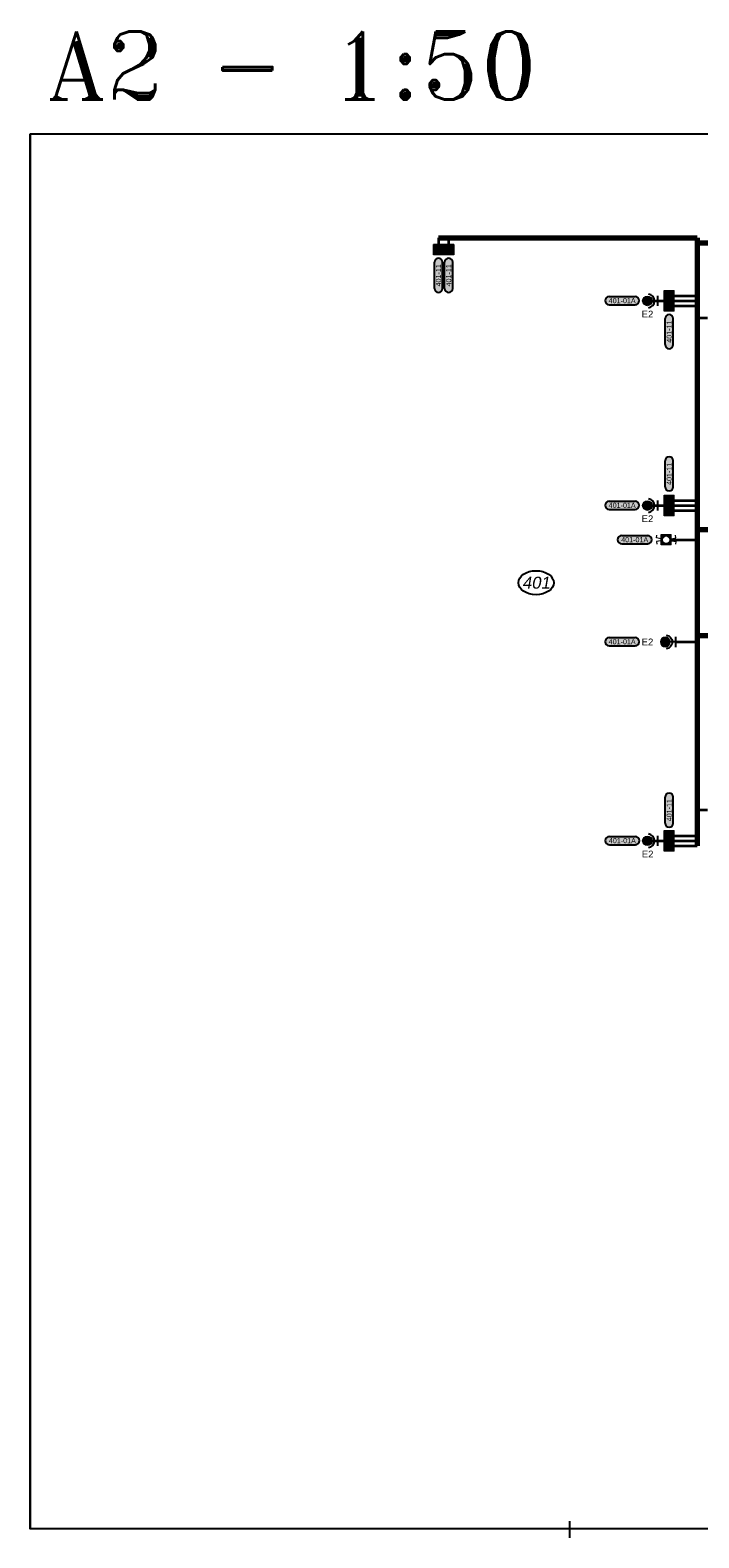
# Model space of a CAD drawing. Extents: x -19864 to 492529, y -84687 to -21221.
# Tile 18 of 34: x 197906 to 207714, y -84236 to -62136. Entities that reach past the tile are written whole.
import ezdxf
from ezdxf.enums import TextEntityAlignment as Align

# ---------------------------------------------------------------- set-up
doc = ezdxf.new("R2010")
doc.units = 0
doc.header["$MEASUREMENT"] = 0
doc.layers.get('0').update_dxf_attribs({"linetype": 'CONTINUOUS'})
for name, color, linetype in [('__91-Rozpiska', 207, 'CONTINUOUS'), ('__ELEKTRO PAVELKA', 4, 'CONTINUOUS'), ('__Zelená', 3, 'CONTINUOUS'), ('OBRYSY', 7, 'CONTINUOUS')]:
    doc.layers.add(name, color=color, linetype=linetype)
for name, color, linetype, true_color in [('__Rudá tmavá', 7, 'CONTINUOUS', 0xdb0000), ('__Temná modrá', 7, 'CONTINUOUS', 0x0000c7), ('__Tyrkysová', 7, 'CONTINUOUS', 0x00d6a1)]:
    doc.layers.add(name, color=color, linetype=linetype, true_color=true_color)
doc.layers.add('MP2000N', color=7, linetype='CONTINUOUS', plot=False)
doc.styles.add('Arial', font='arial.ttf')
doc.styles.add('GENERATED_STYLE_1', font='arial.ttf')
doc.styles.add('ROMANT', font='romant', dxfattribs={"height": 3})

# ---------------------------------------------------------------- blocks, each defined once
blk = doc.blocks.new('A2-1ku50')
at = {"layer": '__91-Rozpiska', "linetype": 'Continuous'}
for p, q in [((218, 13750), (-218, 13750)), ((-20041, 114), (-20041, -132)), ((-9541, 114), (-9541, -132))]:
    blk.add_line(p, q, dxfattribs=at)
at = {"layer": 'MP2000N', "color": 6, "linetype": 'Continuous'}
for p, q in [((-27950, 20450), (0, 20450)), ((-27950, 20450), (-27950, 0)), ((0, 20450), (0, 0)), ((0, 0), (-27950, 0))]:
    blk.add_line(p, q, dxfattribs=at)
blk.add_lwpolyline([(-27950, 20450), (0, 20450), (0, 0), (-27950, 0)], close=True, dxfattribs=at)
at = {"layer": 'OBRYSY', "color": 2, "linetype": 'Continuous'}
blk.add_point((0, 0), dxfattribs=at)
blk.add_point((0, 0), dxfattribs=at)
blk.add_point((0, 0), dxfattribs=at)
blk.add_point((0, 0), dxfattribs=at)
blk.add_point((0, 0), dxfattribs=at)
blk.add_point((0, 0), dxfattribs=at)
blk.add_point((0, 0), dxfattribs=at)
blk.add_point((0, 0), dxfattribs=at)
at = {"layer": 'MP2000N', "color": 6, "linetype": 'Continuous', "style": 'ROMANT'}
blk.add_text('A2 - 1:50', height=1000, dxfattribs=at).set_placement((-27700, 20950))
blk = doc.blocks.new('Reflektorové svítidlo')
at = {"ltscale": 2}
h = blk.add_hatch(color=2, dxfattribs=at)
h.dxf.hatch_style = 1
h.paths.add_polyline_path([(50, 150, -0.414214), (-50, 150), (0, 200)])
h.paths.add_polyline_path([(-50, 150, -0.198912), (-71, 200, -0.198912), (-50, 250), (0, 200)])
h.paths.add_polyline_path([(0, 200), (-50, 250, -0.414214), (50, 250)])
h.paths.add_polyline_path([(50, 150), (0, 200), (50, 250, -0.198912), (71, 200, -0.198912)])
for p, q in [((-50, 250), (50, 150)), ((-50, 150), (50, 250)), ((-75, 50), (75, 50)), ((0, 0), (0, 200))]:
    blk.add_line(p, q)
at = {"color": 7, "lineweight": 13}
blk.add_circle((0, 200), 70.7, dxfattribs=at)
blk.add_arc((0, 197), 101, 186.8547, 353.1453)
blk = doc.blocks.new('C201')
blk.add_hatch(color=256).paths.add_polyline_path([(75, 250), (-75, 250), (-75, 100), (75, 100)])
at = {"lineweight": 5}
blk.add_hatch(color=7, dxfattribs=at).paths.add_polyline_path([(-48, 175, 0.57735), (48, 175)])
at = {"color": 7, "lineweight": 13}
for p, q in [((-75, 250), (75, 250)), ((-75, 100), (-75, 250)), ((75, 250), (75, 100)), ((-75, 100), (75, 100))]:
    blk.add_line(p, q, dxfattribs=at)
at = {"color": 7, "lineweight": 5}
blk.add_line((-48, 175), (48, 175), dxfattribs=at)
blk.add_line((0, 0), (0, 100))
at = {"color": 7, "lineweight": 13}
blk.add_arc((0, 202), 55, 180, 0, dxfattribs=at)
blk = doc.blocks.new('TEXT POPIS 050')
h = blk.add_hatch(color=21)
h.dxf.hatch_style = 2
h.paths.add_polyline_path([(-1908, 600, 1), (-1908, -600), (1908, -600, 1), (1908, 600)])
at = {"color": 7}
for p, q in [((-1908, 600), (1908, 600)), ((-1908, -600), (1908, -600))]:
    blk.add_line(p, q, dxfattribs=at)
at = {"color": 7, "ltscale": 4}
for centre, start, end in [((-1908, 0), 90, 270), ((1908, 0), 270, 90)]:
    blk.add_arc(centre, 600, start, end, dxfattribs=at)
at = {"color": 7, "linetype": 'Continuous', "style": 'GENERATED_STYLE_1'}
blk.add_attdef('TEXT', text='', height=750, dxfattribs=at).set_placement((0, 0), align=Align.MIDDLE)
blk = doc.blocks.new('vývod světlo 2')
at = {"true_color": 0xffff33}
h = blk.add_hatch(color=2, dxfattribs=at)
h.dxf.hatch_style = 2
h.paths.add_polyline_path([(-191, 60, 1), (-191, -60), (191, -60, 1), (191, 60)])
at = {"color": 7}
for p, q in [((-191, 60), (191, 60)), ((-191, -60), (191, -60))]:
    blk.add_line(p, q, dxfattribs=at)
at = {"color": 7, "ltscale": 4}
for centre, start, end in [((-191, 0), 90, 270), ((191, 0), 270, 90)]:
    blk.add_arc(centre, 60, start, end, dxfattribs=at)
at = {"color": 7, "linetype": 'Continuous', "style": 'GENERATED_STYLE_1'}
blk.add_attdef('TEXT', text='', height=75, dxfattribs=at).set_placement((0, 0), align=Align.MIDDLE)
blk = doc.blocks.new('C106')
blk.add_hatch(color=256).paths.add_polyline_path([(75, 250), (14, 250), (10, 229, -0.359824), (55, 175, -1), (-55, 175, -0.470779), (10, 229), (14, 250), (-75, 250), (-75, 100), (75, 100)])
at = {"color": 7, "lineweight": 13}
for p, q in [((-75, 250), (75, 250)), ((-75, 100), (-75, 250)), ((-27, 318), (-67, 310)), ((-10, 229), (-27, 318)), ((10, 229), (27, 318)), ((27, 318), (67, 310)), ((75, 250), (75, 100)), ((-75, 100), (75, 100)), ((-27, 32), (-67, 40)), ((-10, 121), (-27, 32)), ((10, 121), (27, 32)), ((27, 32), (67, 40))]:
    blk.add_line(p, q, dxfattribs=at)
blk.add_line((0, 0), (0, 100))
blk.add_circle((0, 175), 55, dxfattribs=at)

msp = doc.modelspace()

# ---------------------------------------------------------------- linework, layer by layer
at = {"color": 7}
msp.add_ellipse((205326, -70235), major_axis=(-259, 0), ratio=0.6793, dxfattribs=at)
at = {"layer": '__Temná modrá', "lineweight": 70}
for p, q in [((203895, -65179), (207689, -65179)), ((207689, -65179), (207689, -74094)), ((207689, -65254), (213554, -65254)), ((207689, -69454), (210354, -69454)), ((213578, -71014), (207689, -71014))]:
    msp.add_line(p, q, dxfattribs=at)
at = {"layer": '__Temná modrá', "lineweight": 35}
for p, q in [((203895, -65179), (203895, -65279)), ((204045, -65279), (204045, -65179)), ((207354, -66029), (207689, -66029)), ((206960, -66104), (207689, -66104)), ((207321, -66104), (207685, -66104)), ((207354, -66179), (207689, -66179)), ((207839, -66360), (207689, -66360)), ((206960, -69104), (207689, -69104)), ((207354, -69029), (207689, -69029)), ((207354, -69179), (207689, -69179)), ((207309, -69605), (207689, -69605)), ((207371, -71104), (207689, -71104)), ((207839, -73569), (207689, -73569)), ((206960, -74019), (207689, -74019)), ((207354, -73944), (207689, -73944)), ((207354, -74094), (207689, -74094))]:
    msp.add_line(p, q, dxfattribs=at)

# ---------------------------------------------------------------- block references
at = {"lineweight": 0}
for p in [(206589, -66101), (206589, -69101), (206773, -69605), (206589, -71101), (206592, -74016)]:
    msp.add_blockref('vývod světlo 2', p, dxfattribs=at).add_auto_attribs({'TEXT': '401-01A'})
at = {"layer": '__ELEKTRO PAVELKA', "ltscale": 4}
ref = msp.add_blockref('TEXT POPIS 050', (203895, -65730), dxfattribs=dict(at, xscale=0.1, yscale=0.1, zscale=0.1, rotation=90))
ref.add_attrib('TEXT', '401-11', dxfattribs={"layer": '0', "color": 7, "linetype": 'Continuous', "height": 75, "rotation": 90.1156, "style": 'GENERATED_STYLE_1'}).set_placement((203895, -65730), align=Align.MIDDLE)
ref = msp.add_blockref('TEXT POPIS 050', (204045, -65730), dxfattribs=dict(at, xscale=0.1, yscale=0.1, zscale=0.1, rotation=90))
ref.add_attrib('TEXT', '401-11', dxfattribs={"layer": '0', "color": 7, "linetype": 'Continuous', "height": 75, "rotation": 90.1156, "style": 'GENERATED_STYLE_1'}).set_placement((204045, -65730), align=Align.MIDDLE)
ref = msp.add_blockref('TEXT POPIS 050', (207279, -66555), dxfattribs=dict(at, xscale=0.1, yscale=0.1, zscale=0.1, rotation=90))
ref.add_attrib('TEXT', '401-11', dxfattribs={"layer": '0', "color": 7, "linetype": 'Continuous', "height": 75, "rotation": 90.1156, "style": 'GENERATED_STYLE_1'}).set_placement((207279, -66555), align=Align.MIDDLE)
ref = msp.add_blockref('TEXT POPIS 050', (207279, -68639), dxfattribs=dict(at, xscale=0.1, yscale=0.1, zscale=0.1, rotation=90))
ref.add_attrib('TEXT', '401-11', dxfattribs={"layer": '0', "color": 7, "linetype": 'Continuous', "height": 75, "rotation": 90.1156, "style": 'GENERATED_STYLE_1'}).set_placement((207279, -68639), align=Align.MIDDLE)
ref = msp.add_blockref('TEXT POPIS 050', (207279, -73569), dxfattribs=dict(at, xscale=0.1, yscale=0.1, zscale=0.1, rotation=90))
ref.add_attrib('TEXT', '401-11', dxfattribs={"layer": '0', "color": 7, "linetype": 'Continuous', "height": 75, "rotation": 90.1156, "style": 'GENERATED_STYLE_1'}).set_placement((207279, -73569), align=Align.MIDDLE)
at = {"layer": '__Rudá tmavá'}
for p, rotation in [((203895, -65179), 180), ((204045, -65179), 180), ((207454, -66029), 90), ((207454, -66179), 90), ((207454, -69029), 90), ((207454, -69179), 90), ((207454, -73944), 90), ((207454, -74094), 90)]:
    msp.add_blockref('C201', p, dxfattribs=dict(at, rotation=rotation))
at = {"layer": '__Temná modrá', "rotation": 90}
for p in [(207160, -66104), (207160, -69104), (207160, -74019)]:
    msp.add_blockref('Reflektorové svítidlo', p, dxfattribs=at)
at = {"layer": '__Temná modrá', "xscale": -1, "rotation": 90}
msp.add_blockref('Reflektorové svítidlo', (207421, -71104), dxfattribs=at)
at = {"layer": '__Zelená', "rotation": 90}
msp.add_blockref('C106', (207409, -69605), dxfattribs=at)
at = {"layer": 'MP2000N', "color": 6}
msp.add_blockref('A2-1ku50', (225856, -84104), dxfattribs=at)

# ---------------------------------------------------------------- texts
at = {"layer": '__Temná modrá', "lineweight": 0, "style": 'Arial'}
for p in [(206875, -66348), (206875, -69348), (206875, -71154), (206877, -74263)]:
    msp.add_text('E2', height=100, dxfattribs=at).set_placement(p)
at = {"layer": '__Tyrkysová', "style": 'Arial', "oblique": 10}
msp.add_text('401', height=175, dxfattribs=at).set_placement((205326, -70235), align=Align.MIDDLE_CENTER)

doc.saveas('drawing.dxf')
